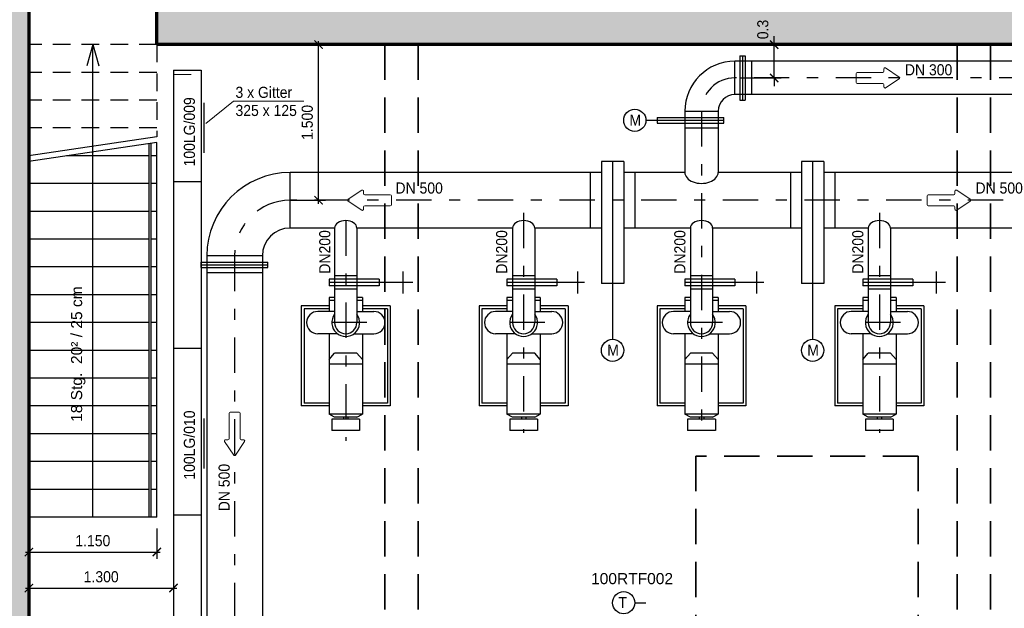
# Model space of a CAD drawing. Header units: metres. Extents: x -5 to 93, y -48 to 79.
# Tile 11 of 91: x 5.5 to 14.35, y -22.98 to -17.69. Entities that reach past the tile are written whole.
import ezdxf

# ---------------------------------------------------------------- set-up
doc = ezdxf.new("R2010")
doc.units = ezdxf.units.M
doc.header["$LTSCALE"] = 0.05
doc.header["$PDMODE"] = 35
doc.header["$PDSIZE"] = 0.1
for name, pattern in [('STRICHPUNKT2', [12.7, 6.35, -3.175, 0, -3.175]), ('VERDECKT', [9.525, 6.35, -3.175]), ('VERDECKT2', [4.7625, 3.175, -1.5875])]:
    doc.linetypes.add(name, pattern=pattern)
for name, color, linetype, lineweight in [('Bemassung_Bau', 7, 'Continuous', 18), ('Beschrifttung', 7, 'Continuous', 18), ('Lüftung', 82, 'Continuous', 30), ('Lüftung_Text', 82, 'Continuous', 20), ('Lüftung_verdeckt', 82, 'VERDECKT2', 20), ('Rohre', 160, 'Continuous', 30), ('Rohre_mitte', 160, 'STRICHPUNKT2', 25), ('Sonstiges-1', 3, 'Continuous', 25), ('Treppe', 7, 'Continuous', 25), ('Treppe_verdeckt', 7, 'VERDECKT2', 25), ('Wand', 6, 'Continuous', 70), ('Wand-Schraffur', 252, 'Continuous', 20), ('Wand-verdeckt', 2, 'VERDECKT', 35)]:
    doc.layers.add(name, color=color, linetype=linetype, lineweight=lineweight)
doc.layers.add('Rohre_Text', color=160, linetype='Continuous')
doc.styles.add('Arial', font='arial.ttf', dxfattribs={"width": 0.9})
doc.styles.get("Standard").update_dxf_attribs({"font": 'arial.ttf'})
doc.dimstyles.new('AEC Bemassung 1-50', dxfattribs={"dimtxt": 0.1, "dimasz": 0.075, "dimexe": 0.0625, "dimexo": 0, "dimgap": 0.05, "dimtad": 1, "dimdec": 3, "dimrnd": 0.005, "dimzin": 1, "dimdsep": 46, "dimtxsty": 'Arial', "dimblk": 'ARCHTICK', "dimcen": 0.125, "dimdle": 0.03125, "dimazin": 0, "dimtfac": 1, "dimtdec": 3, "dimtix": 1, "dimtmove": 2, "dimatfit": 2, "dimfxl": 1, "dimtolj": 1, "dimtzin": 0, "dimarcsym": 0})

# ---------------------------------------------------------------- blocks, each defined once
blk = doc.blocks.new('Pfeil')
at = {"layer": 'Beschrifttung'}
for p, q in [((0.3875, 0.0083), (0.2655, 0.0896)), ((0, -0.04), (0, 0.04)), ((0.01, 0.05), (0.24, 0.05)), ((0.25, 0.06), (0.25, 0.0813)), ((0.01, -0.05), (0.24, -0.05)), ((0.25, -0.0813), (0.25, -0.06)), ((0.2655, -0.0896), (0.3875, -0.0083))]:
    blk.add_line(p, q, dxfattribs=at)
for centre, start, end in [((0.26, 0.0813), 56.30993, 180), ((0.01, 0.04), 90, 180), ((0.24, 0.06), 270, 0), ((0.382, 0), 303.69007, 56.30993), ((0.01, -0.04), 180, 270), ((0.24, -0.06), 0, 90), ((0.26, -0.0813), 180, 303.69007)]:
    blk.add_arc(centre, 0.01, start, end, dxfattribs=at)
blk = doc.blocks.new('_ArchTick')
at = {"color": 0, "linetype": 'ByBlock', "const_width": 0.15}
blk.add_lwpolyline([(-0.5, -0.5), (0.5, 0.5)], dxfattribs=at)
blk = doc.blocks.new('*D10')
at = {"layer": 'Defpoints', "color": 0, "transparency": 16777216}
for p in [(5.5794, -22.1604), (6.8794, -22.1604), (6.8794, -22.7979)]:
    blk.add_point(p, dxfattribs=at)
at = {"layer": 'Lüftung_Text', "color": 0, "lineweight": -2, "transparency": 16777216}
for p, q in [((5.5794, -22.1604), (5.5794, -22.8604)), ((6.8794, -22.1604), (6.8794, -22.8604)), ((5.5481, -22.7979), (6.9106, -22.7979))]:
    blk.add_line(p, q, dxfattribs=at)
at = {"layer": 'Lüftung_Text', "color": 0, "lineweight": -2, "transparency": 16777216, "xscale": 0.075, "yscale": 0.075, "zscale": 0.075, "rotation": 180}
blk.add_blockref('_ArchTick', (5.5794, -22.7979), dxfattribs=at)
at = {"layer": 'Lüftung_Text', "color": 0, "lineweight": -2, "transparency": 16777216, "xscale": 0.075, "yscale": 0.075, "zscale": 0.075}
blk.add_blockref('_ArchTick', (6.8794, -22.7979), dxfattribs=at)
at = {"layer": 'Lüftung_Text', "color": 0, "transparency": 16777216, "insert": (6.2294, -22.6968), "char_height": 0.1, "attachment_point": 5, "style": 'Arial'}
blk.add_mtext('\\A1;1.300', dxfattribs=at)
blk = doc.blocks.new('*D11')
at = {"layer": 'Bemassung_Bau', "color": 0, "lineweight": -2, "transparency": 16777216}
for p, q in [((5.5794, -22.2525), (5.5794, -22.5362)), ((6.7294, -22.261), (6.7294, -22.5362)), ((5.5481, -22.4737), (6.7606, -22.4737))]:
    blk.add_line(p, q, dxfattribs=at)
at = {"layer": 'Defpoints', "color": 0, "transparency": 16777216}
for p in [(5.5794, -22.2525), (6.7294, -22.261), (6.7294, -22.4737)]:
    blk.add_point(p, dxfattribs=at)
at = {"layer": 'Bemassung_Bau', "color": 0, "lineweight": -2, "transparency": 16777216, "xscale": 0.075, "yscale": 0.075, "zscale": 0.075, "rotation": 180}
blk.add_blockref('_ArchTick', (5.5794, -22.4737), dxfattribs=at)
at = {"layer": 'Bemassung_Bau', "color": 0, "lineweight": -2, "transparency": 16777216, "xscale": 0.075, "yscale": 0.075, "zscale": 0.075}
blk.add_blockref('_ArchTick', (6.7294, -22.4737), dxfattribs=at)
at = {"layer": 'Bemassung_Bau', "color": 0, "transparency": 16777216, "insert": (6.1544, -22.3726), "char_height": 0.1, "attachment_point": 5, "style": 'Arial'}
blk.add_mtext('\\A1;1.150', dxfattribs=at)

msp = doc.modelspace()

# ---------------------------------------------------------------- hatches: boundary and pattern name
at = {"layer": 'Wand-Schraffur'}
h = msp.add_hatch(dxfattribs=at)
h.set_pattern_fill('ANSI33', color=256, scale=0.025, style=0)
h.paths.add_polyline_path([(17.6044, -25.9904), (17.5544, -25.9904), (17.5544, -26.0904), (17.6044, -26.0904)])
h.paths.add_polyline_path([(17.5544, -25.6904), (17.4294, -25.6904), (17.4294, -25.9904), (17.5544, -25.9904)])
h.paths.add_polyline_path([(17.6044, -25.6904), (17.5544, -25.6904), (17.5544, -25.9904), (17.6044, -25.9904)])
h.paths.add_polyline_path([(17.7294, -25.6904), (17.6044, -25.6904), (17.6044, -25.9904), (17.7294, -25.9904)])
h.paths.add_polyline_path([(17.7294, -25.3904), (17.6044, -25.3904), (17.6044, -25.6904), (17.7294, -25.6904)])
h.paths.add_polyline_path([(17.6044, -25.3904), (17.5544, -25.3904), (17.5544, -25.6904), (17.6044, -25.6904)])
h.paths.add_polyline_path([(17.5544, -25.3904), (17.4294, -25.3904), (17.4294, -25.6904), (17.5544, -25.6904)])
h.paths.add_polyline_path([(17.6044, -25.2904), (17.5544, -25.2904), (17.5544, -25.3904), (17.6044, -25.3904)], flags=17)
h.paths.add_polyline_path([(17.7294, -15.6104), (17.7294, -15.1754), (17.4294, -15.1754), (17.4294, -15.3104), (17.1694, -15.3104), (17.1694, -15.6104), (17.4294, -15.6104), (17.4294, -17.6104), (15.6294, -17.6104), (15.6294, -17.5404), (15.3794, -17.5404), (15.3794, -17.6104), (11.7794, -17.6104), (11.7794, -17.5404), (11.5294, -17.5404), (11.5294, -17.6104), (7.0294, -17.6104), (7.0294, -16.9104), (6.9061, -16.9104), (6.9061, -17.0104), (6.8561, -17.0104), (6.8561, -16.9104), (6.7294, -16.9104), (6.7294, -17.9104), (17.4294, -17.9104), (17.4294, -25.3904), (17.5544, -25.3904), (17.5544, -25.2904), (17.6044, -25.2904), (17.6044, -25.3904), (17.7294, -25.3904)])
h = msp.add_hatch(dxfattribs=at)
h.set_pattern_fill('ANSI33', color=256, scale=0.025, style=0)
h.paths.add_polyline_path([(7.3894, -15.3104), (5.2794, -15.3104), (5.2794, -16.3104), (5.4044, -16.3104), (5.4044, -16.2104), (5.4544, -16.2104), (5.4544, -16.3104), (5.5794, -16.3104), (5.5794, -15.6104), (6.7294, -15.6104), (6.7294, -16.3104), (6.8561, -16.3104), (6.8561, -16.2104), (6.9061, -16.2104), (6.9061, -16.3104), (7.0294, -16.3104), (7.0294, -15.6104), (7.3894, -15.6104)])
h.paths.add_polyline_path([(5.4544, -16.2104), (5.4044, -16.2104), (5.4044, -16.3104), (5.4544, -16.3104)], flags=17)
h.paths.add_polyline_path([(5.4044, -16.3104), (5.2794, -16.3104), (5.2794, -16.6104), (5.4044, -16.6104)])
h.paths.add_polyline_path([(5.4544, -16.3104), (5.4044, -16.3104), (5.4044, -16.6104), (5.4544, -16.6104)])
h.paths.add_polyline_path([(5.5794, -16.3104), (5.4544, -16.3104), (5.4544, -16.6104), (5.5794, -16.6104)])
h.paths.add_polyline_path([(5.4044, -16.6104), (5.2794, -16.6104), (5.2794, -16.9104), (5.4044, -16.9104)])
h.paths.add_polyline_path([(5.4544, -16.6104), (5.4044, -16.6104), (5.4044, -16.9104), (5.4544, -16.9104)])
h.paths.add_polyline_path([(5.5794, -16.6104), (5.4544, -16.6104), (5.4544, -16.9104), (5.5794, -16.9104)])
h.paths.add_polyline_path([(5.4544, -16.9104), (5.4044, -16.9104), (5.4044, -17.0104), (5.4544, -17.0104)], flags=17)
h.paths.add_polyline_path([(5.5794, -16.9104), (5.4544, -16.9104), (5.4544, -17.0104), (5.4044, -17.0104), (5.4044, -16.9104), (5.2794, -16.9104), (5.2794, -26.0152), (5.4199, -26.0152), (5.4199, -25.9512), (5.4389, -25.9512), (5.4389, -26.0152), (5.5794, -26.0152)])
h.paths.add_polyline_path([(5.4389, -25.9512), (5.4199, -25.9512), (5.4199, -26.0152), (5.4389, -26.0152)], flags=17)
h.paths.add_polyline_path([(5.4199, -26.0152), (5.2794, -26.0152), (5.2794, -26.0652), (5.4199, -26.0652)])
h.paths.add_polyline_path([(5.4389, -26.0152), (5.4199, -26.0152), (5.4199, -26.0652), (5.4389, -26.0652)])
h.paths.add_polyline_path([(5.5794, -26.0152), (5.4389, -26.0152), (5.4389, -26.0652), (5.5794, -26.0652)])
h.paths.add_polyline_path([(5.4199, -26.0652), (5.2794, -26.0652), (5.2794, -26.1152), (5.4199, -26.1152)])
h.paths.add_polyline_path([(5.4389, -26.0652), (5.4199, -26.0652), (5.4199, -26.1152), (5.4389, -26.1152)])
h.paths.add_polyline_path([(5.5794, -26.0652), (5.4389, -26.0652), (5.4389, -26.1152), (5.5794, -26.1152)])
h.paths.add_polyline_path([(5.4389, -26.1152), (5.4199, -26.1152), (5.4199, -26.1792), (5.4389, -26.1792)], flags=17)
h.paths.add_polyline_path([(5.5794, -26.1152), (5.4389, -26.1152), (5.4389, -26.1792), (5.4199, -26.1792), (5.4199, -26.1152), (5.2794, -26.1152), (5.2794, -27.0904), (5.4044, -27.0904), (5.4044, -26.9904), (5.4544, -26.9904), (5.4544, -27.0904), (5.5794, -27.0904)])
h.paths.add_polyline_path([(5.4544, -26.9904), (5.4044, -26.9904), (5.4044, -27.0904), (5.4544, -27.0904)], flags=17)
h.paths.add_polyline_path([(5.4044, -27.0904), (5.2794, -27.0904), (5.2794, -27.3904), (5.4044, -27.3904)])
h.paths.add_polyline_path([(5.4544, -27.0904), (5.4044, -27.0904), (5.4044, -27.3904), (5.4544, -27.3904)])
h.paths.add_polyline_path([(5.5794, -27.0904), (5.4544, -27.0904), (5.4544, -27.3904), (5.5794, -27.3904)])
h.paths.add_polyline_path([(5.4044, -27.3904), (5.2794, -27.3904), (5.2794, -27.6904), (5.4044, -27.6904)])
h.paths.add_polyline_path([(5.4544, -27.3904), (5.4044, -27.3904), (5.4044, -27.6904), (5.4544, -27.6904)])
h.paths.add_polyline_path([(5.5794, -27.3904), (5.4544, -27.3904), (5.4544, -27.6904), (5.5794, -27.6904)])
h.paths.add_polyline_path([(5.4544, -27.6904), (5.4044, -27.6904), (5.4044, -27.7904), (5.4544, -27.7904)], flags=17)
h.paths.add_polyline_path([(5.5794, -27.6904), (5.4544, -27.6904), (5.4544, -27.7904), (5.4044, -27.7904), (5.4044, -27.6904), (5.2794, -27.6904), (5.2794, -28.4904), (5.4044, -28.4904), (5.4044, -28.3904), (5.4544, -28.3904), (5.4544, -28.4904), (5.5794, -28.4904)])
h.paths.add_polyline_path([(5.4544, -28.3904), (5.4044, -28.3904), (5.4044, -28.4904), (5.4544, -28.4904)], flags=17)
h.paths.add_polyline_path([(5.4544, -28.4904), (5.4044, -28.4904), (5.4044, -28.7904), (5.4544, -28.7904)])
h.paths.add_polyline_path([(5.4044, -28.4904), (5.2794, -28.4904), (5.2794, -28.7904), (5.4044, -28.7904)])
h.paths.add_polyline_path([(5.5794, -28.4904), (5.4544, -28.4904), (5.4544, -28.7904), (5.5794, -28.7904)])
h.paths.add_polyline_path([(5.4044, -28.7904), (5.2794, -28.7904), (5.2794, -29.0904), (5.4044, -29.0904)])
h.paths.add_polyline_path([(5.4544, -28.7904), (5.4044, -28.7904), (5.4044, -29.0904), (5.4544, -29.0904)])
h.paths.add_polyline_path([(5.5794, -28.7904), (5.4544, -28.7904), (5.4544, -29.0904), (5.5794, -29.0904)])
h.paths.add_polyline_path([(5.4544, -29.0904), (5.4044, -29.0904), (5.4044, -29.1904), (5.4544, -29.1904)], flags=17)
h.paths.add_polyline_path([(5.5794, -29.0904), (5.4544, -29.0904), (5.4544, -29.1904), (5.4044, -29.1904), (5.4044, -29.0904), (5.2794, -29.0904), (5.2794, -29.7404), (5.4199, -29.7404), (5.4199, -29.6754), (5.4389, -29.6754), (5.4389, -29.7404), (5.5794, -29.7404)])
h.paths.add_polyline_path([(5.4389, -29.6754), (5.4199, -29.6754), (5.4199, -29.7404), (5.4389, -29.7404)], flags=17)
h.paths.add_polyline_path([(5.4199, -29.7404), (5.2794, -29.7404), (5.2794, -29.7904), (5.4199, -29.7904)])
h.paths.add_polyline_path([(5.4389, -29.7404), (5.4199, -29.7404), (5.4199, -29.7904), (5.4389, -29.7904)])
h.paths.add_polyline_path([(5.5794, -29.7404), (5.4389, -29.7404), (5.4389, -29.7904), (5.5794, -29.7904)])
h.paths.add_polyline_path([(5.4199, -29.7904), (5.2794, -29.7904), (5.2794, -29.8404), (5.4199, -29.8404)])
h.paths.add_polyline_path([(5.4389, -29.7904), (5.4199, -29.7904), (5.4199, -29.8404), (5.4389, -29.8404)])
h.paths.add_polyline_path([(5.5794, -29.7904), (5.4389, -29.7904), (5.4389, -29.8404), (5.5794, -29.8404)])
h.paths.add_polyline_path([(5.4389, -29.8404), (5.4199, -29.8404), (5.4199, -29.9034), (5.4389, -29.9034)], flags=17)
h.paths.add_polyline_path([(5.5794, -29.8404), (5.4389, -29.8404), (5.4389, -29.9034), (5.4199, -29.9034), (5.4199, -29.8404), (5.2794, -29.8404), (5.2794, -30.4279), (5.4199, -30.4279), (5.4199, -30.3754), (5.4389, -30.3754), (5.4389, -30.4279), (5.5794, -30.4279)])
h.paths.add_polyline_path([(5.4389, -30.3754), (5.4199, -30.3754), (5.4199, -30.4279), (5.4389, -30.4279)], flags=17)
h.paths.add_polyline_path([(5.4199, -30.4279), (5.2794, -30.4279), (5.2794, -30.4904), (5.4199, -30.4904)])
h.paths.add_polyline_path([(5.4389, -30.4279), (5.4199, -30.4279), (5.4199, -30.4904), (5.4389, -30.4904)])
h.paths.add_polyline_path([(5.5794, -30.4279), (5.4389, -30.4279), (5.4389, -30.4904), (5.5794, -30.4904)])
h.paths.add_polyline_path([(5.4199, -30.4904), (5.2794, -30.4904), (5.2794, -30.5529), (5.4199, -30.5529)])
h.paths.add_polyline_path([(5.4389, -30.4904), (5.4199, -30.4904), (5.4199, -30.5529), (5.4389, -30.5529)])
h.paths.add_polyline_path([(5.5794, -30.4904), (5.4389, -30.4904), (5.4389, -30.5529), (5.5794, -30.5529)])
h.paths.add_polyline_path([(5.4389, -30.5529), (5.4199, -30.5529), (5.4199, -30.6034), (5.4389, -30.6034)], flags=17)
h.paths.add_polyline_path([(5.5794, -30.5529), (5.4389, -30.5529), (5.4389, -30.6034), (5.4199, -30.6034), (5.4199, -30.5529), (5.2794, -30.5529), (5.2794, -31.1154), (5.4199, -31.1154), (5.4199, -31.0754), (5.4389, -31.0754), (5.4389, -31.1154), (5.5794, -31.1154)])
h.paths.add_polyline_path([(5.4389, -31.0754), (5.4199, -31.0754), (5.4199, -31.1154), (5.4389, -31.1154)], flags=17)
h.paths.add_polyline_path([(5.4199, -31.1154), (5.2794, -31.1154), (5.2794, -31.1904), (5.4199, -31.1904)])
h.paths.add_polyline_path([(5.4389, -31.1154), (5.4199, -31.1154), (5.4199, -31.1904), (5.4389, -31.1904)])
h.paths.add_polyline_path([(5.5794, -31.1154), (5.4389, -31.1154), (5.4389, -31.1904), (5.5794, -31.1904)])
h.paths.add_polyline_path([(5.4199, -31.1904), (5.2794, -31.1904), (5.2794, -31.2654), (5.4199, -31.2654)])
h.paths.add_polyline_path([(5.4389, -31.1904), (5.4199, -31.1904), (5.4199, -31.2654), (5.4389, -31.2654)])
h.paths.add_polyline_path([(5.5794, -31.1904), (5.4389, -31.1904), (5.4389, -31.2654), (5.5794, -31.2654)])
h.paths.add_polyline_path([(5.4389, -31.2654), (5.4199, -31.2654), (5.4199, -31.3034), (5.4389, -31.3034)])
h.paths.add_polyline_path([(5.5794, -31.2654), (5.4389, -31.2654), (5.4389, -31.3034), (5.4199, -31.3034), (5.4199, -31.2654), (5.2794, -31.2654), (5.2794, -31.7904), (5.4044, -31.7904), (5.4044, -31.6904), (5.4544, -31.6904), (5.4544, -31.7904), (5.5794, -31.7904)])
h.paths.add_polyline_path([(5.4544, -31.6904), (5.4044, -31.6904), (5.4044, -31.7904), (5.4544, -31.7904)])
h.paths.add_polyline_path([(5.4044, -31.7904), (5.2794, -31.7904), (5.2794, -31.9904), (5.4044, -31.9904)])
h.paths.add_polyline_path([(5.4544, -31.7904), (5.4044, -31.7904), (5.4044, -31.9904), (5.4544, -31.9904)])
h.paths.add_polyline_path([(5.5794, -31.7904), (5.4544, -31.7904), (5.4544, -31.9904), (5.5794, -31.9904)])
h.paths.add_polyline_path([(5.4044, -31.9904), (5.2794, -31.9904), (5.2794, -32.1904), (5.4044, -32.1904)])
h.paths.add_polyline_path([(5.4544, -31.9904), (5.4044, -31.9904), (5.4044, -32.1904), (5.4544, -32.1904)])
h.paths.add_polyline_path([(5.5794, -31.9904), (5.4544, -31.9904), (5.4544, -32.1904), (5.5794, -32.1904)])
h.paths.add_polyline_path([(5.4544, -32.1904), (5.4044, -32.1904), (5.4044, -32.2904), (5.4544, -32.2904)], flags=17)
h.paths.add_polyline_path([(5.5794, -32.1904), (5.4544, -32.1904), (5.4544, -32.2904), (5.4044, -32.2904), (5.4044, -32.1904), (5.2794, -32.1904), (5.2794, -32.8904), (5.4044, -32.8904), (5.4044, -32.7904), (5.4544, -32.7904), (5.4544, -32.8904), (5.5794, -32.8904)])
h.paths.add_polyline_path([(5.4544, -32.7904), (5.4044, -32.7904), (5.4044, -32.8904), (5.4544, -32.8904)], flags=17)
h.paths.add_polyline_path([(5.4044, -32.8904), (5.2794, -32.8904), (5.2794, -33.0904), (5.4044, -33.0904)])
h.paths.add_polyline_path([(5.4544, -32.8904), (5.4044, -32.8904), (5.4044, -33.0904), (5.4544, -33.0904)])
h.paths.add_polyline_path([(5.5794, -32.8904), (5.4544, -32.8904), (5.4544, -33.0904), (5.5794, -33.0904)])
h.paths.add_polyline_path([(5.4044, -33.0904), (5.2794, -33.0904), (5.2794, -33.2904), (5.4044, -33.2904)])
h.paths.add_polyline_path([(5.4544, -33.0904), (5.4044, -33.0904), (5.4044, -33.2904), (5.4544, -33.2904)])
h.paths.add_polyline_path([(5.5794, -33.0904), (5.4544, -33.0904), (5.4544, -33.2904), (5.5794, -33.2904)])
h.paths.add_polyline_path([(5.4544, -33.2904), (5.4044, -33.2904), (5.4044, -33.3904), (5.4544, -33.3904)], flags=17)
h.paths.add_polyline_path([(5.5794, -33.2904), (5.4544, -33.2904), (5.4544, -33.3904), (5.4044, -33.3904), (5.4044, -33.2904), (5.2794, -33.2904), (5.2794, -33.9904), (5.4044, -33.9904), (5.4044, -33.8904), (5.4544, -33.8904), (5.4544, -33.9904), (5.5794, -33.9904)])
h.paths.add_polyline_path([(5.4544, -33.8904), (5.4044, -33.8904), (5.4044, -33.9904), (5.4544, -33.9904)], flags=17)
h.paths.add_polyline_path([(5.4044, -33.9904), (5.2794, -33.9904), (5.2794, -34.1904), (5.4044, -34.1904)])
h.paths.add_polyline_path([(5.4544, -33.9904), (5.4044, -33.9904), (5.4044, -34.1904), (5.4544, -34.1904)])
h.paths.add_polyline_path([(5.5794, -33.9904), (5.4544, -33.9904), (5.4544, -34.1904), (5.5794, -34.1904)])
h.paths.add_polyline_path([(5.4044, -34.1904), (5.2794, -34.1904), (5.2794, -34.3904), (5.4044, -34.3904)])
h.paths.add_polyline_path([(5.4544, -34.1904), (5.4044, -34.1904), (5.4044, -34.3904), (5.4544, -34.3904)])
h.paths.add_polyline_path([(5.5794, -34.1904), (5.4544, -34.1904), (5.4544, -34.3904), (5.5794, -34.3904)])
h.paths.add_polyline_path([(5.4544, -34.3904), (5.4044, -34.3904), (5.4044, -34.4904), (5.4544, -34.4904)], flags=17)
h.paths.add_polyline_path([(6.9882, -34.6904), (5.5794, -34.6904), (5.5794, -34.3904), (5.4544, -34.3904), (5.4544, -34.4904), (5.4044, -34.4904), (5.4044, -34.3904), (5.2794, -34.3904), (5.2794, -34.9904), (6.9511, -34.9904)])

# ---------------------------------------------------------------- linework, layer by layer
at = {"layer": 'Bemassung_Bau'}
msp.add_line((5.5794, -22.1604), (6.7294, -22.1604), dxfattribs=at)
at = {"layer": 'Lüftung'}
for p, q in [((6.8794, -18.1404), (6.8794, -34.5404)), ((6.8794, -18.1404), (7.1294, -18.1404)), ((7.1294, -18.1404), (7.1294, -26.0904)), ((7.155, -18.8831), (7.155, -18.4331)), ((6.8794, -19.1404), (7.1294, -19.1404)), ((6.8794, -20.6404), (7.1294, -20.6404)), ((7.155, -21.7235), (7.155, -21.2735)), ((6.8794, -22.1404), (7.1294, -22.1404))]:
    msp.add_line(p, q, dxfattribs=at)
at = {"layer": 'Lüftung_Text'}
for q in [(7.1702, -18.6193), (8.0524, -18.4197)]:
    msp.add_line((7.4209, -18.4197), q, dxfattribs=at)
at = {"layer": 'Lüftung_verdeckt'}
msp.add_line((6.8794, -18.1786), (7.1294, -18.1786), dxfattribs=at)
at = {"layer": 'Rohre'}
for p, q in [((16.8294, -18.0604), (11.9294, -18.0604)), ((11.9294, -18.3604), (11.9294, -18.0604)), ((11.9734, -18.0104), (11.9734, -18.4104)), ((11.9734, -18.0104), (12.0234, -18.0104)), ((11.9984, -18.0104), (11.9984, -18.4104)), ((12.0234, -18.0104), (12.0234, -18.4104)), ((12.0794, -18.0604), (12.0794, -18.3604)), ((16.8294, -18.3604), (11.9294, -18.3604)), ((11.9734, -18.4104), (12.0234, -18.4104)), ((11.4794, -18.5104), (11.4794, -19.0604)), ((11.4794, -18.5104), (11.7794, -18.5104)), ((11.7794, -18.5104), (11.7794, -19.0604)), ((11.1294, -18.5914), (11.8294, -18.5914)), ((11.2294, -18.5664), (11.8294, -18.5664)), ((11.2294, -18.5664), (11.2294, -18.6164)), ((11.8294, -18.6164), (11.8294, -18.5664)), ((11.2294, -18.6164), (11.8294, -18.6164)), ((11.4794, -18.6604), (11.7794, -18.6604)), ((10.7294, -18.9604), (10.7294, -20.0604)), ((10.9294, -18.9604), (10.7294, -18.9604)), ((10.8294, -18.9604), (10.8294, -20.5604)), ((10.9294, -18.9604), (10.9294, -20.0604)), ((12.5294, -18.9604), (12.5294, -20.0604)), ((12.7294, -18.9604), (12.5294, -18.9604)), ((12.6294, -18.9604), (12.6294, -20.5604)), ((12.7294, -18.9604), (12.7294, -20.0604)), ((7.9294, -19.5604), (7.9294, -19.0604)), ((10.7294, -19.0604), (7.9294, -19.0604)), ((10.6294, -19.0604), (10.6294, -19.5604)), ((11.4794, -19.0604), (10.9294, -19.0604)), ((11.0294, -19.0604), (11.0294, -19.5604)), ((12.5294, -19.0604), (11.7794, -19.0604)), ((12.4294, -19.0604), (12.4294, -19.5604)), ((15.0794, -19.0604), (12.7294, -19.0604)), ((12.8294, -19.0604), (12.8294, -19.5604)), ((8.3294, -19.5604), (7.9294, -19.5604)), ((8.3294, -19.5604), (8.3294, -20.4104)), ((8.5294, -19.5604), (8.5294, -20.4104)), ((9.9294, -19.5604), (8.5294, -19.5604)), ((9.9294, -19.5604), (9.9294, -20.4104)), ((10.1294, -19.5604), (10.1294, -20.4104)), ((10.7294, -19.5604), (10.1294, -19.5604)), ((11.5294, -19.5604), (10.9294, -19.5604)), ((11.5294, -19.5604), (11.5294, -20.4104)), ((11.7294, -19.5604), (11.7294, -20.4104)), ((12.5294, -19.5604), (11.7294, -19.5604)), ((13.1294, -19.5604), (12.7294, -19.5604)), ((13.1294, -19.5604), (13.1294, -20.4104)), ((13.3294, -19.5604), (13.3294, -20.4104)), ((14.7294, -19.5604), (13.3294, -19.5604)), ((7.1794, -19.8104), (7.1794, -25.4404)), ((7.6794, -19.8104), (7.1794, -19.8104)), ((7.6794, -19.8104), (7.6794, -25.4404)), ((7.1294, -19.8664), (7.7294, -19.8664)), ((7.1294, -19.9164), (7.1294, -19.8664)), ((7.1294, -19.8914), (7.7294, -19.8914)), ((7.1294, -19.9164), (7.7294, -19.9164)), ((7.7294, -19.9164), (7.7294, -19.8664)), ((7.1794, -19.9604), (7.6794, -19.9604)), ((8.5294, -19.9904), (8.3294, -19.9904)), ((8.944, -19.9504), (8.944, -20.1504)), ((10.1294, -19.9904), (9.9294, -19.9904)), ((10.5151, -19.9504), (10.5151, -20.1504)), ((11.7294, -19.9904), (11.5294, -19.9904)), ((12.124, -19.9504), (12.124, -20.1504)), ((13.3294, -19.9904), (13.1294, -19.9904)), ((13.7403, -19.9504), (13.7403, -20.1504)), ((8.7294, -20.0204), (8.2794, -20.0204)), ((8.2794, -20.0204), (8.2794, -20.0804)), ((9.032, -20.0504), (8.2794, -20.0504)), ((8.7294, -20.0804), (8.2794, -20.0804)), ((8.7294, -20.0204), (8.7294, -20.0804)), ((10.3294, -20.0204), (9.8794, -20.0204)), ((9.8794, -20.0204), (9.8794, -20.0804)), ((10.5781, -20.0504), (9.8794, -20.0504)), ((10.3294, -20.0804), (9.8794, -20.0804)), ((10.3294, -20.0204), (10.3294, -20.0804)), ((10.9294, -20.0604), (10.7294, -20.0604)), ((11.9294, -20.0204), (11.4794, -20.0204)), ((11.4794, -20.0204), (11.4794, -20.0804)), ((12.1895, -20.0504), (11.4794, -20.0504)), ((11.9294, -20.0804), (11.4794, -20.0804)), ((11.9294, -20.0204), (11.9294, -20.0804)), ((12.7294, -20.0604), (12.5294, -20.0604)), ((13.5294, -20.0204), (13.0794, -20.0204)), ((13.0794, -20.0204), (13.0794, -20.0804)), ((13.8259, -20.0504), (13.0794, -20.0504)), ((13.5294, -20.0804), (13.0794, -20.0804)), ((13.5294, -20.0204), (13.5294, -20.0804)), ((8.2794, -20.1854), (8.2794, -20.3104)), ((8.3294, -20.1854), (8.2794, -20.1854)), ((8.5294, -20.1104), (8.3294, -20.1104)), ((8.5794, -20.1854), (8.5294, -20.1854)), ((8.5794, -20.1854), (8.5794, -20.3104)), ((9.9294, -20.1854), (9.8794, -20.1854)), ((9.8794, -20.1854), (9.8794, -20.3104)), ((10.1294, -20.1104), (9.9294, -20.1104)), ((10.1794, -20.1854), (10.1294, -20.1854)), ((10.1794, -20.1854), (10.1794, -20.3104)), ((11.5294, -20.1854), (11.4794, -20.1854)), ((11.4794, -20.1854), (11.4794, -20.3104)), ((11.7294, -20.1104), (11.5294, -20.1104)), ((11.7794, -20.1854), (11.7294, -20.1854)), ((11.7794, -20.1854), (11.7794, -20.3104)), ((13.1294, -20.1854), (13.0794, -20.1854)), ((13.0794, -20.1854), (13.0794, -20.3104)), ((13.3294, -20.1104), (13.1294, -20.1104)), ((13.3794, -20.1854), (13.3294, -20.1854)), ((13.3794, -20.1854), (13.3794, -20.3104)), ((8.0294, -20.2604), (8.0294, -21.1604)), ((8.2794, -20.2604), (8.0294, -20.2604)), ((8.3294, -20.2104), (8.2794, -20.2104)), ((8.5794, -20.2104), (8.5294, -20.2104)), ((8.8294, -20.2604), (8.5794, -20.2604)), ((8.8294, -20.2604), (8.8294, -21.1604)), ((9.8794, -20.2604), (9.6294, -20.2604)), ((9.6294, -20.2604), (9.6294, -21.1604)), ((9.9294, -20.2104), (9.8794, -20.2104)), ((10.1794, -20.2104), (10.1294, -20.2104)), ((10.4294, -20.2604), (10.1794, -20.2604)), ((10.4294, -20.2604), (10.4294, -21.1604)), ((11.4794, -20.2604), (11.2294, -20.2604)), ((11.2294, -20.2604), (11.2294, -21.1604)), ((11.5294, -20.2104), (11.4794, -20.2104)), ((11.7794, -20.2104), (11.7294, -20.2104)), ((12.0294, -20.2604), (11.7794, -20.2604)), ((12.0294, -20.2604), (12.0294, -21.1604)), ((13.0794, -20.2604), (12.8294, -20.2604)), ((12.8294, -20.2604), (12.8294, -21.1604)), ((13.1294, -20.2104), (13.0794, -20.2104)), ((13.3794, -20.2104), (13.3294, -20.2104)), ((13.6294, -20.2604), (13.3794, -20.2604)), ((13.6294, -20.2604), (13.6294, -21.1604)), ((8.0544, -20.2854), (8.0544, -21.1354)), ((8.2794, -20.2854), (8.0544, -20.2854)), ((8.3294, -20.3104), (8.177, -20.3104)), ((8.5294, -20.3104), (8.6818, -20.3104)), ((8.8044, -20.2854), (8.5794, -20.2854)), ((8.8044, -20.2854), (8.8044, -21.1354)), ((9.8794, -20.2854), (9.6544, -20.2854)), ((9.6544, -20.2854), (9.6544, -21.1354)), ((9.9294, -20.3104), (9.777, -20.3104)), ((10.1294, -20.3104), (10.2818, -20.3104)), ((10.4044, -20.2854), (10.1794, -20.2854)), ((10.4044, -20.2854), (10.4044, -21.1354)), ((11.4794, -20.2854), (11.2544, -20.2854)), ((11.2544, -20.2854), (11.2544, -21.1354)), ((11.5294, -20.3104), (11.377, -20.3104)), ((11.7294, -20.3104), (11.8818, -20.3104)), ((12.0044, -20.2854), (11.7794, -20.2854)), ((12.0044, -20.2854), (12.0044, -21.1354)), ((13.0794, -20.2854), (12.8544, -20.2854)), ((12.8544, -20.2854), (12.8544, -21.1354)), ((13.1294, -20.3104), (12.977, -20.3104)), ((13.3294, -20.3104), (13.4818, -20.3104)), ((13.6044, -20.2854), (13.3794, -20.2854)), ((13.6044, -20.2854), (13.6044, -21.1354)), ((8.3544, -20.5104), (8.177, -20.5104)), ((8.2794, -20.5104), (8.2794, -21.2354)), ((8.5044, -20.5104), (8.6818, -20.5104)), ((8.5794, -20.5104), (8.5794, -21.2354)), ((9.9544, -20.5104), (9.777, -20.5104)), ((9.8794, -20.5104), (9.8794, -21.2354)), ((10.1044, -20.5104), (10.2818, -20.5104)), ((10.1794, -20.5104), (10.1794, -21.2354)), ((11.5544, -20.5104), (11.377, -20.5104)), ((11.4794, -20.5104), (11.4794, -21.2354)), ((11.7044, -20.5104), (11.8818, -20.5104)), ((11.7794, -20.5104), (11.7794, -21.2354)), ((13.1544, -20.5104), (12.977, -20.5104)), ((13.0794, -20.5104), (13.0794, -21.2354)), ((13.3044, -20.5104), (13.4818, -20.5104)), ((13.3794, -20.5104), (13.3794, -21.2354)), ((8.2794, -20.7426), (8.3294, -20.6854)), ((8.5294, -20.6854), (8.3294, -20.6854)), ((8.5794, -20.7426), (8.5294, -20.6854)), ((9.8794, -20.7426), (9.9294, -20.6854)), ((10.1294, -20.6854), (9.9294, -20.6854)), ((10.1794, -20.7426), (10.1294, -20.6854)), ((11.4794, -20.7426), (11.5294, -20.6854)), ((11.7294, -20.6854), (11.5294, -20.6854)), ((11.7794, -20.7426), (11.7294, -20.6854)), ((13.0794, -20.7426), (13.1294, -20.6854)), ((13.3294, -20.6854), (13.1294, -20.6854)), ((13.3794, -20.7426), (13.3294, -20.6854)), ((8.5794, -20.7854), (8.2794, -20.7854)), ((10.1794, -20.7854), (9.8794, -20.7854)), ((11.7794, -20.7854), (11.4794, -20.7854)), ((13.3794, -20.7854), (13.0794, -20.7854)), ((8.2794, -21.1604), (8.0294, -21.1604)), ((8.2794, -21.1354), (8.0544, -21.1354)), ((8.8044, -21.1354), (8.5794, -21.1354)), ((8.8294, -21.1604), (8.5794, -21.1604)), ((9.8794, -21.1604), (9.6294, -21.1604)), ((9.8794, -21.1354), (9.6544, -21.1354)), ((10.4044, -21.1354), (10.1794, -21.1354)), ((10.4294, -21.1604), (10.1794, -21.1604)), ((11.4794, -21.1604), (11.2294, -21.1604)), ((11.4794, -21.1354), (11.2544, -21.1354)), ((12.0044, -21.1354), (11.7794, -21.1354)), ((12.0294, -21.1604), (11.7794, -21.1604)), ((13.0794, -21.1604), (12.8294, -21.1604)), ((13.0794, -21.1354), (12.8544, -21.1354)), ((13.6044, -21.1354), (13.3794, -21.1354)), ((13.6294, -21.1604), (13.3794, -21.1604)), ((8.5794, -21.2354), (8.2794, -21.2354)), ((8.3294, -21.2604), (8.2794, -21.2354)), ((8.5294, -21.2604), (8.5794, -21.2354)), ((10.1794, -21.2354), (9.8794, -21.2354)), ((9.9294, -21.2604), (9.8794, -21.2354)), ((10.1294, -21.2604), (10.1794, -21.2354)), ((11.7794, -21.2354), (11.4794, -21.2354)), ((11.5294, -21.2604), (11.4794, -21.2354)), ((11.7294, -21.2604), (11.7794, -21.2354)), ((13.3794, -21.2354), (13.0794, -21.2354)), ((13.1294, -21.2604), (13.0794, -21.2354)), ((13.3294, -21.2604), (13.3794, -21.2354)), ((8.5544, -21.2804), (8.3044, -21.2804)), ((8.3044, -21.2804), (8.3044, -21.3804)), ((8.5294, -21.2604), (8.3294, -21.2604)), ((8.4094, -21.2604), (8.4094, -21.2804)), ((8.4494, -21.2604), (8.4494, -21.2804)), ((8.5544, -21.2804), (8.5544, -21.3804)), ((10.1544, -21.2804), (9.9044, -21.2804)), ((9.9044, -21.2804), (9.9044, -21.3804)), ((10.1294, -21.2604), (9.9294, -21.2604)), ((10.0094, -21.2604), (10.0094, -21.2804)), ((10.0494, -21.2604), (10.0494, -21.2804)), ((10.1544, -21.2804), (10.1544, -21.3804)), ((11.7544, -21.2804), (11.5044, -21.2804)), ((11.5044, -21.2804), (11.5044, -21.3804)), ((11.7294, -21.2604), (11.5294, -21.2604)), ((11.6094, -21.2604), (11.6094, -21.2804)), ((11.6494, -21.2604), (11.6494, -21.2804)), ((11.7544, -21.2804), (11.7544, -21.3804)), ((13.3544, -21.2804), (13.1044, -21.2804)), ((13.1044, -21.2804), (13.1044, -21.3804)), ((13.3294, -21.2604), (13.1294, -21.2604)), ((13.2094, -21.2604), (13.2094, -21.2804)), ((13.2494, -21.2604), (13.2494, -21.2804)), ((13.3544, -21.2804), (13.3544, -21.3804)), ((8.5544, -21.3804), (8.3044, -21.3804)), ((10.1544, -21.3804), (9.9044, -21.3804)), ((11.7544, -21.3804), (11.5044, -21.3804)), ((13.3544, -21.3804), (13.1044, -21.3804))]:
    msp.add_line(p, q, dxfattribs=at)
for centre in [(11.0294, -18.5914), (10.8294, -20.6604), (12.6294, -20.6604)]:
    msp.add_circle(centre, 0.1, dxfattribs=at)
for centre, radius, start, end in [((11.9294, -18.5104), 0.45, 90, 180), ((11.9294, -18.5104), 0.15, 90, 180), ((7.9294, -19.8104), 0.75, 90, 180), ((7.9294, -19.8104), 0.25, 90, 180), ((8.177, -20.4104), 0.1, 90, 270), ((8.4294, -20.4104), 0.125, 143.1301, 36.8699), ((8.6818, -20.4104), 0.1, 270, 90), ((9.777, -20.4104), 0.1, 90, 270), ((10.0294, -20.4104), 0.125, 143.1301, 36.8699), ((10.2818, -20.4104), 0.1, 270, 90), ((11.377, -20.4104), 0.1, 90, 270), ((11.6294, -20.4104), 0.125, 143.1301, 36.8699), ((11.8818, -20.4104), 0.1, 270, 90), ((12.977, -20.4104), 0.1, 90, 270), ((13.2294, -20.4104), 0.125, 143.1301, 36.8699), ((13.4818, -20.4104), 0.1, 270, 90), ((8.4294, -20.4104), 0.1, 180, 0), ((10.0294, -20.4104), 0.1, 180, 0), ((11.6294, -20.4104), 0.1, 180, 0), ((13.2294, -20.4104), 0.1, 180, 0)]:
    msp.add_arc(centre, radius, start, end, dxfattribs=at)
for centre, major_axis, ratio, start_param, end_param in [((11.6294, -19.0604), (-0.15, 0), 0.654426, 0, 3.141593), ((8.4294, -19.5604), (-0.1, 0), 0.665665, 3.141593, 6.283185), ((10.0294, -19.5604), (-0.1, 0), 0.665665, 3.141593, 6.283185), ((11.6294, -19.5604), (-0.1, 0), 0.665665, 3.141593, 6.283185), ((13.2294, -19.5604), (-0.1, 0), 0.665665, 3.141593, 6.283185)]:
    msp.add_ellipse(centre, major_axis=major_axis, ratio=ratio, start_param=start_param, end_param=end_param, dxfattribs=at)
at = {"layer": 'Rohre_mitte'}
for p, q in [((16.8294, -18.2104), (11.9294, -18.2104)), ((11.6294, -18.5104), (11.6294, -21.4028)), ((15.0794, -19.3104), (7.9294, -19.3104)), ((10.0294, -19.4227), (10.0294, -21.4028)), ((10.0294, -19.4227), (10.0294, -21.4028)), ((13.2294, -19.4227), (13.2294, -21.4028)), ((8.4294, -19.4939), (8.4294, -21.474)), ((7.4294, -19.8104), (7.4294, -25.6904)), ((8.6194, -20.4104), (8.2616, -20.4104)), ((10.2194, -20.4104), (9.8616, -20.4104)), ((11.8194, -20.4104), (11.4616, -20.4104)), ((13.4194, -20.4104), (13.0616, -20.4104))]:
    msp.add_line(p, q, dxfattribs=at)
for centre, radius in [((11.9294, -18.5104), 0.3), ((7.9294, -19.8104), 0.5)]:
    msp.add_arc(centre, radius, 90, 180, dxfattribs=at)
at = {"layer": 'Rohre_Text'}
for p, q in [((8.1845, -19.3417), (8.1845, -17.8792)), ((12.2828, -17.9104), (12.2828, -17.8354)), ((7.9294, -17.9104), (8.247, -17.9104)), ((11.9794, -17.9104), (12.3453, -17.9104)), ((12.2828, -18.2104), (12.2828, -17.9104)), ((11.9794, -18.2104), (12.3453, -18.2104)), ((12.2828, -18.2104), (12.2828, -18.2854)), ((7.9294, -19.3104), (8.247, -19.3104))]:
    msp.add_line(p, q, dxfattribs=at)
at = {"layer": 'Sonstiges-1'}
msp.add_line((11.0294, -22.9301), (11.1296, -22.9301), dxfattribs=at)
msp.add_circle((10.9294, -22.9301), 0.1, dxfattribs=at)
at = {"layer": 'Treppe'}
for p, q in [((6.1544, -17.9104), (6.1014, -18.1025)), ((6.1544, -22.1604), (6.1544, -17.9104)), ((6.1544, -17.9104), (6.2074, -18.1025)), ((6.7294, -18.7395), (5.5794, -18.9099)), ((6.7294, -18.79), (5.5794, -18.9604)), ((6.6594, -22.1604), (6.6594, -18.8004)), ((6.6794, -22.1604), (6.6794, -18.7974)), ((6.7294, -22.1604), (6.7294, -18.79)), ((6.6594, -18.9104), (5.9168, -18.9104)), ((6.7294, -18.9104), (6.6794, -18.9104)), ((6.6594, -19.1604), (5.5794, -19.1604)), ((6.7294, -19.1604), (6.6794, -19.1604)), ((6.6594, -19.4104), (5.5794, -19.4104)), ((6.7294, -19.4104), (6.6794, -19.4104)), ((6.6594, -19.6604), (5.5794, -19.6604)), ((6.7294, -19.6604), (6.6794, -19.6604)), ((6.6594, -19.9104), (5.5794, -19.9104)), ((6.7294, -19.9104), (6.6794, -19.9104)), ((6.6594, -20.1604), (5.5794, -20.1604)), ((6.7294, -20.1604), (6.6794, -20.1604)), ((6.6594, -20.4104), (5.5794, -20.4104)), ((6.7294, -20.4104), (6.6794, -20.4104)), ((6.6594, -20.6604), (5.5794, -20.6604)), ((6.7294, -20.6604), (6.6794, -20.6604)), ((6.6594, -20.9104), (5.5794, -20.9104)), ((6.7294, -20.9104), (6.6794, -20.9104)), ((6.6594, -21.1604), (5.5794, -21.1604)), ((6.7294, -21.1604), (6.6794, -21.1604)), ((6.6594, -21.4104), (5.5794, -21.4104)), ((6.7294, -21.4104), (6.6794, -21.4104)), ((6.6594, -21.6604), (5.5794, -21.6604)), ((6.7294, -21.6604), (6.6794, -21.6604)), ((6.6594, -21.9104), (5.5794, -21.9104)), ((6.7294, -21.9104), (6.6794, -21.9104)), ((6.7294, -22.1604), (5.5794, -22.1604))]:
    msp.add_line(p, q, dxfattribs=at)
at = {"layer": 'Treppe_verdeckt'}
for p, q in [((6.7294, -17.9104), (5.5794, -17.9104)), ((6.7294, -17.9104), (6.7294, -18.7395)), ((6.7294, -18.1604), (5.5794, -18.1604)), ((6.7294, -18.4104), (5.5794, -18.4104)), ((6.7294, -18.6604), (5.5794, -18.6604))]:
    msp.add_line(p, q, dxfattribs=at)
at = {"layer": 'Wand'}
for p, q in [((5.5794, -15.6104), (5.5794, -34.6904)), ((6.7294, -17.9104), (6.7294, -15.6104)), ((17.4294, -17.9104), (6.7294, -17.9104))]:
    msp.add_line(p, q, dxfattribs=at)
at = {"layer": 'Wand-verdeckt'}
for p, q in [((8.7794, -17.9104), (8.7794, -24.8904)), ((9.0794, -17.9104), (9.0794, -24.8904)), ((13.9294, -17.9104), (13.9294, -24.8904)), ((14.2294, -17.9104), (14.2294, -24.8904)), ((13.5794, -21.6104), (11.5794, -21.6104)), ((11.5794, -21.6104), (11.5794, -23.1104)), ((13.5794, -21.6104), (13.5794, -23.1104))]:
    msp.add_line(p, q, dxfattribs=at)

# ---------------------------------------------------------------- block references
at = {"layer": 'Rohre_Text', "xscale": 0.075, "yscale": 0.075, "zscale": 0.075}
for p, rotation in [((8.1845, -17.9104), 90), ((12.2828, -17.9104), 270), ((12.2828, -18.2104), 90), ((8.1845, -19.3104), 270)]:
    msp.add_blockref('_ArchTick', p, dxfattribs=dict(at, rotation=rotation))
at = {"layer": 'Rohre_Text'}
for p in [(13.0203, -18.2104), (13.6597, -19.3104)]:
    msp.add_blockref('Pfeil', p, dxfattribs=at)
at = {"layer": 'Rohre_Text', "xscale": -1}
msp.add_blockref('Pfeil', (8.8396, -19.3104), dxfattribs=at)
at = {"layer": 'Rohre_Text', "xscale": -1, "rotation": 90}
msp.add_blockref('Pfeil', (7.4294, -21.2147), dxfattribs=at)

# ---------------------------------------------------------------- texts
at = {"layer": 'Beschrifttung'}
msp.add_text('18 Stg.  20² / 25 cm', height=0.1, rotation=90, dxfattribs=at).set_placement((6.0581, -21.3036))
msp.add_text('100RTF002', height=0.1, dxfattribs=at).set_placement((10.6361, -22.7629))
at = {"layer": 'Lüftung_Text', "style": 'Arial', "width": 0.9}
for s, p in [('3 x Gitter', (7.4373, -18.3897)), ('325 x 125', (7.4373, -18.553))]:
    msp.add_text(s, height=0.1, dxfattribs=at).set_placement(p)
for s, p in [('100LG/009', (7.0728, -19.0063)), ('100LG/010', (7.0728, -21.8231))]:
    msp.add_text(s, height=0.1, rotation=90, dxfattribs=at).set_placement(p)
at = {"layer": 'Rohre', "style": 'Arial', "width": 0.9}
for p in [(10.9814, -18.6397), (10.7814, -20.7087), (12.5814, -20.7087)]:
    msp.add_text('M', height=0.1, dxfattribs=at).set_placement(p)
at = {"layer": 'Rohre_Text', "style": 'Arial', "width": 0.9}
for s, p in [('DN 300', (13.4594, -18.1872)), ('DN 500', (8.8765, -19.2503)), ('DN 500', (14.0943, -19.2503))]:
    msp.add_text(s, height=0.1, dxfattribs=at).set_placement(p)
for s, p in [('DN200', (8.2905, -19.9708)), ('DN200', (9.8816, -19.9708)), ('DN200', (11.4846, -19.9708)), ('DN200', (13.0857, -19.9708)), ('DN 500', (7.3853, -22.1072))]:
    msp.add_text(s, height=0.1, rotation=90, dxfattribs=at).set_placement(p)
at = {"layer": 'Rohre_Text', "char_height": 0.1, "attachment_point": 5, "rotation": 90, "style": 'Arial'}
for s, insert in [('\\A1;0.3', (12.1817, -17.7749)), ('\\A1;1.500', (8.0834, -18.6104))]:
    msp.add_mtext(s, dxfattribs=dict(at, insert=insert))
at = {"layer": 'Sonstiges-1', "style": 'Arial', "width": 0.9}
msp.add_text('T', height=0.1, dxfattribs=at).set_placement((10.8814, -22.9783))

# ---------------------------------------------------------------- dimensions: what is measured, and where the dimension line sits
at = {"layer": 'Bemassung_Bau'}
dim = msp.add_linear_dim(base=(6.7294, -22.4737), p1=(5.5794, -22.2525), p2=(6.7294, -22.261), dimstyle='AEC Bemassung 1-50', dxfattribs=at)
dim.commit()
dim.dimension.update_dxf_attribs({"geometry": '*D11', "text_midpoint": (6.1544, -22.3726)})
at = {"layer": 'Lüftung_Text'}
dim = msp.add_linear_dim(base=(6.8794, -22.7979), p1=(5.5794, -22.1604), p2=(6.8794, -22.1604), dimstyle='AEC Bemassung 1-50', dxfattribs=at)
dim.commit()
dim.dimension.update_dxf_attribs({"geometry": '*D10', "text_midpoint": (6.2294, -22.6968)})

doc.saveas('drawing.dxf')
